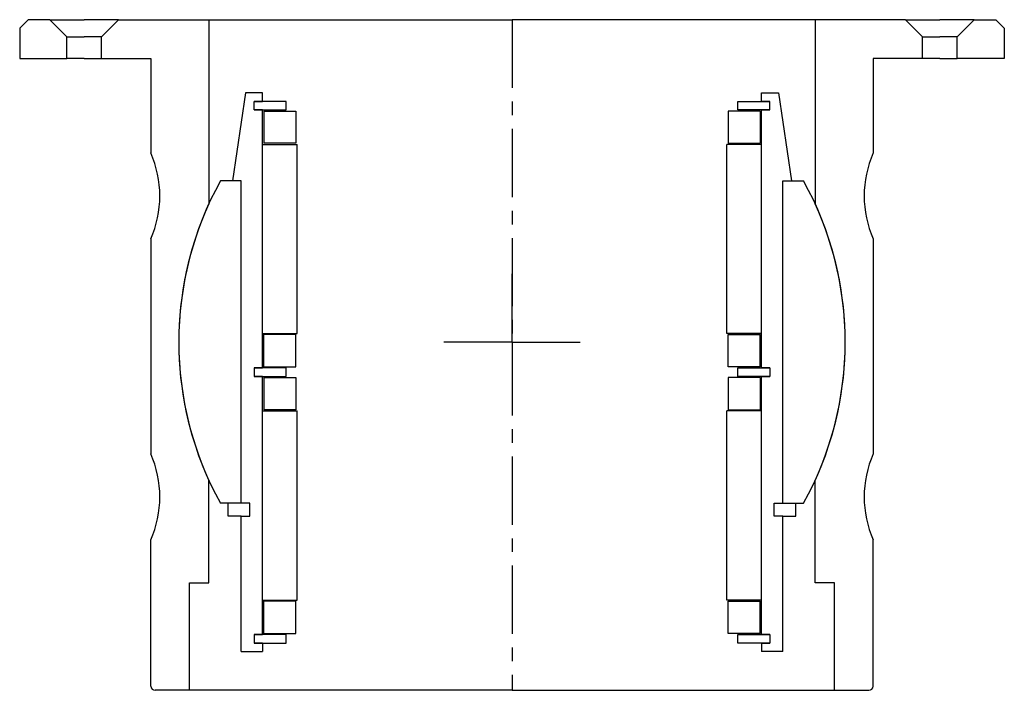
# Model space of a CAD drawing. Header units: millimetres. Extents: x -115 to 114, y -156 to 0.
import ezdxf

# ---------------------------------------------------------------- set-up
doc = ezdxf.new("R2010")
doc.units = ezdxf.units.MM
doc.header["$LTSCALE"] = 0.5
doc.header["$MEASUREMENT"] = 0
doc.linetypes.add('CENTER', pattern=[50.8, 31.75, -6.35, 6.35, -6.35])
doc.layers.get('0').update_dxf_attribs({"linetype": 'CONTINUOUS'})
doc.layers.add('Center', color=1, linetype='CENTER')

# ---------------------------------------------------------------- blocks, each defined once
blk = doc.blocks.new('M29-110 & M25-110')
for p, q in [((-114.5, -2), (-112.5, 0)), ((-107.5, 0), (-112.5, 0)), ((-103.5, -4), (-107.5, 0)), ((-107.5, 0), (-99.5, 0)), ((-91.5, 0), (-99.5, 0)), ((-95.5, -4), (-91.5, 0)), ((-91.5, 0), (0, 0)), ((-70.5, 0), (-70.5, -42.81)), ((91.5, 0), (0, 0)), ((70.5, 0), (70.5, -42.81)), ((91.5, 0), (99.5, 0)), ((95.5, -4), (91.5, 0)), ((107.5, 0), (99.5, 0)), ((103.5, -4), (107.5, 0)), ((107.5, 0), (112.5, 0)), ((114.5, -2), (112.5, 0)), ((-114.5, -2), (-114.5, -9)), ((114.5, -2), (114.5, -9)), ((-103.5, -4), (-99.5, -4)), ((-103.5, -9), (-103.5, -4)), ((-95.5, -4), (-99.5, -4)), ((-95.5, -9), (-95.5, -4)), ((95.5, -9), (95.5, -4)), ((95.5, -4), (99.5, -4)), ((103.5, -4), (99.5, -4)), ((103.5, -9), (103.5, -4)), ((-114.5, -9), (-103.5, -9)), ((-99.5, -9), (-103.5, -9)), ((-99.5, -9), (-95.5, -9)), ((-95.5, -9), (-84, -9)), ((-84, -9), (-84, -31)), ((95.5, -9), (84, -9)), ((84, -9), (84, -31)), ((99.5, -9), (95.5, -9)), ((99.5, -9), (103.5, -9)), ((114.5, -9), (103.5, -9)), ((-84, -51), (-84, -101)), ((84, -51), (84, -101)), ((-70.5, -131), (-70.5, -107.19)), ((70.5, -131), (70.5, -107.19)), ((-84, -155), (-84, -121)), ((84, -155), (84, -121)), ((-75, -156), (-75, -131)), ((-75, -131), (-70.5, -131)), ((75, -131), (70.5, -131)), ((75, -156), (75, -131)), ((-75, -156), (-83, -156)), ((0, -156), (-75, -156)), ((0, -156), (75, -156)), ((75, -156), (83, -156))]:
    blk.add_line(p, q)
for centre, radius, start, end in [((-106.91, -41), 25, 336.4218, 23.5782), ((106.91, -41), 25, 156.4218, 203.5782), ((0, -75), 77.5, 155.4608, 204.5392), ((0, -75), 77.5, 335.4608, 24.5392), ((-106.91, -111), 25, 336.4218, 23.5782), ((106.91, -111), 25, 156.4218, 203.5782), ((-83, -155), 1, 180, 270), ((83, -155), 1, 270, 0)]:
    blk.add_arc(centre, radius, start, end)
at = {"layer": 'Center'}
blk.add_line((0, 0), (0, -156), dxfattribs=at)
blk = doc.blocks.new('M27-130 & M15-120 - dia100')
for p, q in [((-63, 72), (-63, 40.5)), ((-63, 72), (-58, 72)), ((-58, 70), (-58, 72)), ((63, 72), (58, 72)), ((58, 70), (58, 72)), ((63, 72), (63, 40.5)), ((-60, 68), (-60, 70)), ((-58, 70), (-60, 70)), ((-58, 70), (-60, 70)), ((-60, 70), (-52.5, 70)), ((-52.5, 70), (-52.5, 68)), ((60, 70), (52.5, 70)), ((52.5, 70), (52.5, 68)), ((58, 70), (60, 70)), ((58, 70), (60, 70)), ((60, 68), (60, 70)), ((-60, 68), (-58, 68)), ((-60, 68), (-58, 68)), ((-52.5, 68), (-60, 68)), ((-58, 68), (-58, 8)), ((-57.75, 67.75), (-57.75, 60.25)), ((-57.75, 67.75), (-50.25, 67.75)), ((-50.25, 67.75), (-50.25, 60.25)), ((57.75, 67.75), (50.25, 67.75)), ((50.25, 67.75), (50.25, 60.25)), ((52.5, 68), (60, 68)), ((57.75, 67.75), (57.75, 60.25)), ((60, 68), (58, 68)), ((60, 68), (58, 68)), ((58, 68), (58, 8)), ((-58, 60), (-50, 60)), ((-58, 60), (-58, 16)), ((-50.25, 60.25), (-57.75, 60.25)), ((-50, 60), (-50, 16)), ((50, 60), (50, 16)), ((58, 60), (50, 60)), ((50.25, 60.25), (57.75, 60.25)), ((58, 60), (58, 16)), ((-63, 40.5), (-66, 40.5)), ((-66, 40.5), (-66, 37.5)), ((-63, 40.5), (-61, 40.5)), ((-61, 40.5), (-61, 37.5)), ((61, 40.5), (61, 37.5)), ((63, 40.5), (61, 40.5)), ((63, 40.5), (66, 40.5)), ((66, 40.5), (66, 37.5)), ((-63, 37.5), (-67.82, 37.5)), ((-63, 37.5), (-63, -37.5)), ((-63, 37.5), (-63, -37.5)), ((-61, 37.5), (-63, 37.5)), ((61, 37.5), (63, 37.5)), ((63, 37.5), (63, -37.5)), ((63, 37.5), (63, -37.5)), ((63, 37.5), (67.82, 37.5)), ((-58, 16), (-50, 16)), ((-50.25, 15.75), (-57.75, 15.75)), ((-57.75, 8.25), (-57.75, 15.75)), ((-50.25, 8.25), (-50.25, 15.75)), ((58, 16), (50, 16)), ((50.25, 8.25), (50.25, 15.75)), ((50.25, 15.75), (57.75, 15.75)), ((57.75, 8.25), (57.75, 15.75)), ((-60, 6), (-60, 8)), ((-58, 8), (-60, 8)), ((-58, 8), (-60, 8)), ((-60, 8), (-52.5, 8)), ((-57.75, 8.25), (-50.25, 8.25)), ((-52.5, 8), (-52.5, 6)), ((57.75, 8.25), (50.25, 8.25)), ((60, 8), (52.5, 8)), ((52.5, 8), (52.5, 6)), ((58, 8), (60, 8)), ((58, 8), (60, 8)), ((60, 6), (60, 8)), ((-58, 6), (-60, 6)), ((-60, 6), (-58, 6)), ((-52.5, 6), (-60, 6)), ((-58, 6), (-58, -54)), ((-57.75, 5.75), (-50.25, 5.75)), ((-57.75, 5.75), (-57.75, -1.75)), ((-50.25, 5.75), (-50.25, -1.75)), ((50.25, 5.75), (50.25, -1.75)), ((57.75, 5.75), (50.25, 5.75)), ((52.5, 6), (60, 6)), ((57.75, 5.75), (57.75, -1.75)), ((60, 6), (58, 6)), ((58, 6), (60, 6)), ((58, 6), (58, -54)), ((-58, -2), (-58, -46)), ((-58, -2), (-50, -2)), ((-50.25, -1.75), (-57.75, -1.75)), ((-50, -2), (-50, -46)), ((58, -2), (50, -2)), ((50, -2), (50, -46)), ((50.25, -1.75), (57.75, -1.75)), ((58, -2), (58, -46)), ((-63, -37.5), (-67.82, -37.5)), ((-62, -58), (-65, -37.5)), ((-63, -37.5), (-65, -37.5)), ((62, -58), (65, -37.5)), ((63, -37.5), (65, -37.5)), ((63, -37.5), (67.82, -37.5)), ((-58, -46), (-50, -46)), ((-57.75, -53.75), (-57.75, -46.25)), ((-50.25, -46.25), (-57.75, -46.25)), ((-50.25, -53.75), (-50.25, -46.25)), ((58, -46), (50, -46)), ((50.25, -46.25), (57.75, -46.25)), ((50.25, -53.75), (50.25, -46.25)), ((57.75, -53.75), (57.75, -46.25)), ((-60, -54), (-52.5, -54)), ((-58, -54), (-60, -54)), ((-60, -54), (-60, -56)), ((-58, -54), (-60, -54)), ((-57.75, -53.75), (-50.25, -53.75)), ((-52.5, -54), (-52.5, -56)), ((57.75, -53.75), (50.25, -53.75)), ((52.5, -54), (52.5, -56)), ((60, -54), (52.5, -54)), ((58, -54), (60, -54)), ((58, -54), (60, -54)), ((60, -54), (60, -56)), ((-52.5, -56), (-60, -56)), ((-60, -56), (-58, -56)), ((-60, -56), (-58, -56)), ((-58, -56), (-58, -58)), ((52.5, -56), (60, -56)), ((60, -56), (58, -56)), ((58, -56), (58, -58)), ((60, -56), (58, -56)), ((-58, -58), (-62, -58)), ((58, -58), (62, -58))]:
    blk.add_line(p, q)
for start, end in [(151.0615, 208.9385), (331.0615, 28.9385)]:
    blk.add_arc((0, 0), 77.5, start, end)
at = {"layer": 'Center'}
for q in [(0, 18.34), (-17.84, 0), (0, -18.34), (18.34, 0)]:
    blk.add_line((0, 0), q, dxfattribs=at)

msp = doc.modelspace()

# ---------------------------------------------------------------- block references
msp.add_blockref('M29-110 & M25-110', (0, 0))
at = {"rotation": 180}
msp.add_blockref('M27-130 & M15-120 - dia100', (0, -75), dxfattribs=at)

doc.saveas('drawing.dxf')
